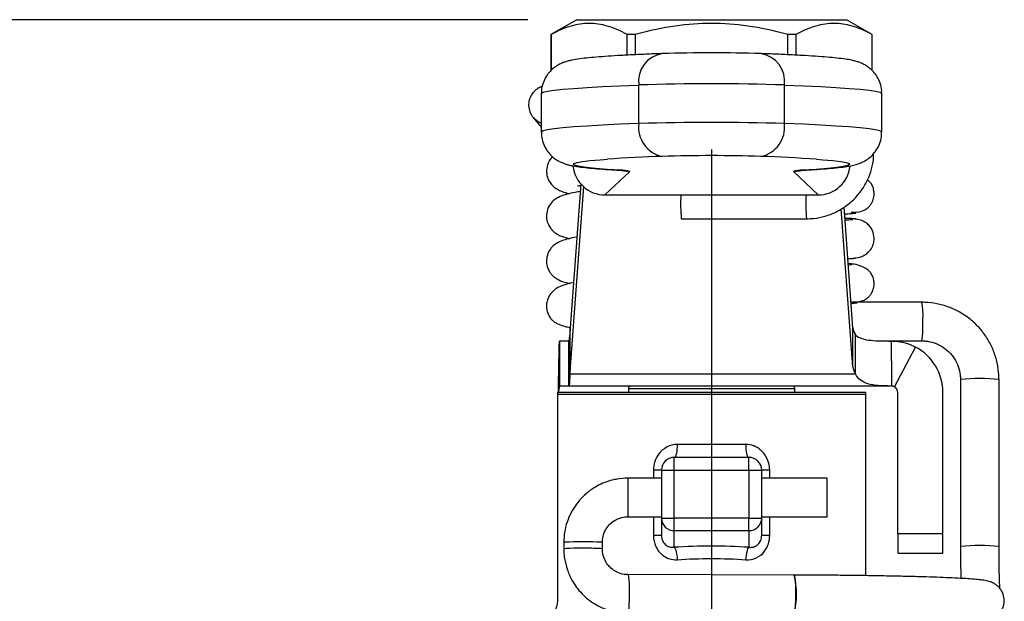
# Model space of a CAD drawing. Header units: inches. Extents: x 0.7 to 32.2, y 0.7 to 24.8.
# Tile 4 of 18: x 6.4 to 9.4, y 9 to 10.8. Entities that reach past the tile are written whole.
import ezdxf

# ---------------------------------------------------------------- set-up
doc = ezdxf.new("R2010")
doc.units = ezdxf.units.IN
doc.header["$LTSCALE"] = 3
doc.header["$MEASUREMENT"] = 0
doc.linetypes.add('SLD-Center', pattern=[0.75, 0.6, -0.05, 0.05, -0.05])
doc.linetypes.add('SLD-Solid', pattern=[0])
doc.layers.add('CENTER', color=40, linetype='SLD-Center')
doc.layers.add('DIMENSIONS', color=140, linetype='SLD-Solid', lineweight=25)
doc.styles.add('SLDTEXTSTYLE0', font='TXT', dxfattribs={"width": 0.7})
doc.dimstyles.new('SLDDIMSTYLE1', dxfattribs={"dimtxt": 0.254883, "dimasz": 0.39, "dimexe": 0, "dimexo": 0.0625, "dimgap": 0.063721, "dimtad": 0, "dimtih": 1, "dimtoh": 1, "dimrnd": 1e-09, "dimzin": 12, "dimdsep": 46, "dimtxsty": 'SLDTEXTSTYLE0', "dimsah": 1, "dimcen": 0.09, "dimadec": 0, "dimazin": 3, "dimtfac": 1, "dimtofl": 0, "dimtmove": 0, "dimatfit": 3, "dimfxl": 0, "dimfrac": 2, "dimtolj": 1, "dimtzin": 12, "dimarcsym": 0})

# ---------------------------------------------------------------- blocks, each defined once
blk = doc.blocks.new('_D_3')
at = {"layer": 'DIMENSIONS'}
for p, q in [((7.9449, 10.7558), (4.6432, 10.7558)), ((5.0182, 10.7558), (5.0182, 8.7968)), ((4.5335, 8.3346), (4.4479, 8.3346)), ((4.4479, 8.3346), (4.4479, 7.9295)), ((5.5029, 8.3346), (5.5885, 8.3346)), ((5.5885, 8.3346), (5.5885, 7.9295)), ((4.4479, 7.9295), (4.5335, 7.9295)), ((5.5885, 7.9295), (5.5029, 7.9295)), ((5.0182, 6.1495), (5.0182, 7.8724)), ((6.4143, 6.1495), (4.6432, 6.1495)), ((7.4291, 6.1495), (6.5943, 6.1495))]:
    blk.add_line(p, q, dxfattribs=at)
for points in [[(5.0182, 10.7558), (4.9582, 10.3658), (5.0782, 10.3658)], [(5.0182, 6.1495), (5.0782, 6.5395), (4.9582, 6.5395)]]:
    blk.add_solid(points, dxfattribs=at)
at = {"layer": 'DIMENSIONS', "char_height": 0.25, "attachment_point": 1, "style": 'SLDTEXTSTYLE0'}
for s, insert in [('4.61', (4.6395, 8.7139)), ('117.0', (4.5335, 8.2518))]:
    blk.add_mtext(s, dxfattribs=dict(at, insert=insert))

msp = doc.modelspace()

# ---------------------------------------------------------------- linework, layer by layer
for p, q in [((8.0949, 10.7558), (8.0162, 10.7104)), ((8.0949, 10.7558), (8.9217, 10.7558)), ((9.0004, 10.7104), (8.9217, 10.7558)), ((8.0162, 10.7104), (8.0162, 10.6)), ((8.0164, 10.7104), (8.0162, 10.7104)), ((8.0164, 10.7104), (8.0164, 10.6001)), ((8.2745, 10.7104), (8.2501, 10.7104)), ((8.2501, 10.6472), (8.2501, 10.7104)), ((8.2745, 10.7104), (8.2745, 10.6485)), ((8.7665, 10.7104), (8.742, 10.7104)), ((8.742, 10.6485), (8.742, 10.7104)), ((8.7665, 10.7104), (8.7665, 10.6472)), ((9.0004, 10.7104), (9.0002, 10.7104)), ((9.0002, 10.6), (9.0002, 10.7104)), ((9.0004, 10.5998), (9.0004, 10.7104)), ((7.9866, 10.5294), (7.9866, 10.4113)), ((8.285, 10.4378), (8.285, 10.5558)), ((8.7315, 10.4378), (8.7315, 10.5558)), ((9.0299, 10.4113), (9.0299, 10.5294)), ((7.9618, 10.456), (7.9866, 10.427)), ((7.963, 10.4547), (7.9618, 10.456)), ((8.1816, 10.2192), (8.2575, 10.291)), ((8.7589, 10.291), (8.8347, 10.2192)), ((8.7926, 10.2949), (8.7869, 10.2948)), ((8.1076, 10.2526), (8.0752, 9.8124)), ((8.1158, 10.2444), (8.0752, 9.693)), ((8.1816, 10.2192), (8.8347, 10.2192)), ((8.9414, 9.693), (8.9057, 10.1767)), ((8.9414, 9.8124), (8.9142, 10.1817)), ((8.4154, 10.1458), (8.7991, 10.1461)), ((9.153, 9.8902), (8.9538, 9.8905)), ((8.0752, 9.8124), (8.074, 9.7901)), ((8.0752, 9.693), (8.0752, 9.8124)), ((8.9414, 9.693), (8.9414, 9.8124)), ((8.074, 9.7901), (8.074, 9.6707)), ((8.9495, 9.6707), (8.9495, 9.7901)), ((8.0426, 9.7716), (8.0426, 9.6338)), ((8.0711, 9.7716), (8.0426, 9.7716)), ((8.0711, 9.6338), (8.0711, 9.7716)), ((9.0349, 9.7723), (9.1528, 9.7721)), ((9.0595, 9.711), (9.0595, 9.7716)), ((9.0687, 9.6315), (9.1334, 9.7531)), ((8.0752, 9.693), (8.074, 9.6707)), ((9.0595, 9.711), (9.0595, 9.6338)), ((8.074, 9.6707), (8.9495, 9.6707)), ((8.0711, 9.6338), (8.0426, 9.6338)), ((9.0595, 9.6338), (8.0711, 9.6338)), ((8.2534, 9.6259), (8.2534, 9.6141)), ((8.2534, 9.6259), (8.5083, 9.6259)), ((8.5083, 9.6259), (8.7632, 9.6259)), ((8.7632, 9.6141), (8.7632, 9.6259)), ((9.0595, 9.6338), (9.0595, 9.6338)), ((9.2708, 9.6538), (9.2708, 9.1422)), ((9.389, 9.1422), (9.389, 9.6538)), ((8.0358, 9.6083), (8.0358, 8.9743)), ((8.0358, 9.6083), (8.9807, 9.6083)), ((8.5083, 9.6141), (8.0361, 9.6141)), ((8.9804, 9.6141), (8.5083, 9.6141)), ((8.9807, 9.0528), (8.9807, 9.6083)), ((9.0791, 9.1811), (9.0791, 9.6141)), ((9.2169, 9.1811), (9.2169, 9.6141)), ((8.0358, 9.496), (8.0358, 9.1811)), ((8.6137, 9.4547), (8.4029, 9.4547)), ((8.3941, 9.3759), (8.3941, 9.4153)), ((8.6225, 9.4153), (8.3941, 9.4153)), ((8.6225, 9.3759), (8.6225, 9.4153)), ((8.3302, 9.3759), (8.3302, 9.3515)), ((8.3547, 9.3759), (8.3941, 9.3759)), ((8.3547, 9.3759), (8.3547, 9.229)), ((8.3941, 9.229), (8.3941, 9.3759)), ((8.3941, 9.3759), (8.6225, 9.3759)), ((8.6225, 9.3759), (8.6618, 9.3759)), ((8.6225, 9.3759), (8.6225, 9.229)), ((8.6618, 9.229), (8.6618, 9.3759)), ((8.6864, 9.3515), (8.6864, 9.3759)), ((8.3547, 9.3515), (8.2524, 9.3515)), ((8.2524, 9.2334), (8.2524, 9.3514)), ((8.8626, 9.3515), (8.6618, 9.3515)), ((8.8626, 9.2334), (8.8626, 9.3514)), ((8.2524, 9.2334), (8.3547, 9.2334)), ((8.3302, 9.2334), (8.3302, 9.1767)), ((8.6618, 9.2334), (8.8626, 9.2334)), ((8.6864, 9.1767), (8.6864, 9.2334)), ((8.3547, 9.229), (8.3941, 9.229)), ((8.3547, 9.229), (8.3547, 9.1767)), ((8.3941, 9.1909), (8.3941, 9.229)), ((8.6225, 9.229), (8.3941, 9.229)), ((8.6225, 9.1909), (8.6225, 9.229)), ((8.6225, 9.229), (8.6618, 9.229)), ((8.6618, 9.1767), (8.6618, 9.229)), ((8.3941, 9.1909), (8.6225, 9.1909)), ((8.3941, 9.1398), (8.3941, 9.1909)), ((8.6225, 9.1909), (8.6225, 9.1398)), ((9.2169, 9.1811), (9.0791, 9.1811)), ((9.0791, 9.1811), (9.0791, 9.122)), ((9.2169, 9.122), (9.2169, 9.1811)), ((8.0555, 9.1547), (8.0555, 9.135)), ((8.1736, 9.135), (8.1736, 9.1547)), ((9.0791, 9.122), (9.2169, 9.122)), ((8.7619, 9.0546), (8.252, 9.056))]:
    msp.add_line(p, q)
at = {"flags": 128}
for points in [[(7.9866, 10.5294), (7.9869, 10.5303), (7.9927, 10.5334), (8.0057, 10.5365), (8.0257, 10.5396), (8.0528, 10.5426), (8.0866, 10.5455), (8.1271, 10.5483), (8.1738, 10.5509), (8.2266, 10.5535), (8.285, 10.5558)], [(8.7315, 10.5558), (8.79, 10.5535), (8.8427, 10.5509), (8.8895, 10.5483), (8.9299, 10.5455), (8.9638, 10.5426), (8.9908, 10.5396), (9.0109, 10.5365), (9.0238, 10.5334), (9.0296, 10.5303), (9.0299, 10.5294)], [(7.9866, 10.4389), (7.9772, 10.4432), (7.963, 10.4547)], [(8.285, 10.4378), (8.2266, 10.4354), (8.1738, 10.4329), (8.1271, 10.4302), (8.0866, 10.4274), (8.0528, 10.4245), (8.0257, 10.4215), (8.0057, 10.4185), (7.9927, 10.4154), (7.9869, 10.4123), (7.9866, 10.4113)], [(9.0299, 10.4113), (9.0296, 10.4123), (9.0238, 10.4154), (9.0109, 10.4185), (8.9908, 10.4215), (8.9638, 10.4245), (8.9299, 10.4274), (8.8895, 10.4302), (8.8427, 10.4329), (8.79, 10.4354), (8.7315, 10.4378)], [(8.2296, 10.2948), (8.188, 10.2974), (8.1531, 10.3002), (8.1252, 10.3031), (8.1045, 10.3061), (8.0912, 10.3091), (8.0853, 10.3121), (8.087, 10.3152), (8.0961, 10.3182), (8.1126, 10.3212), (8.1364, 10.3241), (8.1674, 10.3269), (8.1894, 10.3286)], [(8.8294, 10.3285), (8.8492, 10.3269), (8.8801, 10.3241), (8.9039, 10.3212), (8.9205, 10.3182), (8.9296, 10.3152), (8.9312, 10.3121), (8.9253, 10.3091), (8.912, 10.3061), (8.8913, 10.3031), (8.8634, 10.3002), (8.8285, 10.2974), (8.7869, 10.2948)], [(8.2232, 10.2972), (8.2383, 10.2929), (8.2575, 10.291)], [(8.7589, 10.291), (8.7781, 10.2929), (8.7786, 10.293)]]:
    msp.add_lwpolyline(points, dxfattribs=at)
for centre, radius, start, end in [((8.3693, 10.5676), 0.0851, 98.295, 187.9668), ((8.5083, 5.8789), 4.7754, 88.185, 91.8148), ((8.6472, 10.5676), 0.0851, 352.0347, 81.7074), ((8.5083, 3.5048), 7.0546, 88.18637, 91.81347), ((8.5083, 3.3867), 7.0546, 88.18638, 91.81346), ((8.3761, 10.4268), 0.0917, 173.114, 258.0235), ((8.6405, 10.4268), 0.0917, 281.9737, 6.8848), ((8.5288, 5.2801), 5.0599, 91.9457, 93.8468), ((8.5083, 5.5641), 4.7754, 88.185, 91.8148), ((8.4895, 5.3218), 5.0182, 86.1168, 88.0588), ((8.2349, 10.2288), 0.0662, 69.9728, 94.5807), ((8.7816, 10.2288), 0.0662, 85.4265, 110.0151), ((9.0193, 10.1952), 0.6059, 177.7314, 184.6695), ((9.4014, 10.1954), 0.6042, 177.7425, 184.6717), ((8.9081, 9.8504), 0.2481, 355.9597, 9.2314), ((8.987, 9.8165), 0.0459, 185.1215, 215.153), ((8.8186, 9.8177), 0.3373, 352.2248, 2.5835), ((9.0595, 9.6141), 0.1575, 0, 61.9898), ((8.987, 9.6971), 0.0459, 185.1215, 215.153), ((9.3299, 9.0073), 0.6492, 84.7808, 95.2192), ((8.2612, 9.6259), 0.00787, 90, 180), ((8.7553, 9.6259), 0.00787, 0, 90), ((9.0595, 9.6141), 0.0197, 0, 61.9898), ((8.0949, 9.6083), 0.0591, 174.3079, 180), ((8.9217, 9.6083), 0.0591, 0, 5.6921), ((8.3941, 9.3759), 0.0394, 90, 180), ((8.6225, 9.3759), 0.0394, 0, 90), ((8.3934, 9.2296), 0.0387, 181.0102, 270.9758), ((8.6231, 9.2296), 0.0387, 269.0242, 358.9898), ((9.3299, 8.4955), 0.6495, 84.7824, 95.2167), ((8.5066, 8.9956), 0.2619, 346.9745, 13.0255)]:
    msp.add_arc(centre, radius, start, end)
for centre, major_axis, ratio, start_param, end_param in [((8.1816, 10.3175), (0.0985, -0.0001), 0.998713, 3.244838, 4.712914), ((8.8347, 10.3175), (0.0985, -0.0001), 0.998713, 4.712914, 6.181484), ((8.1146, 9.1547), (0.0591, 0), 0.029946, 6.278456, 9.424295), ((8.1146, 9.1547), (0.0591, 0), 0.029946, 6.196567, 6.278456), ((8.5083, 9.0061), (0.5118, 0), 0.267949, 1.345827, 1.795766), ((8.1146, 9.135), (0.0591, 0), 0.029946, 6.196567, 9.424971), ((8.2519, 8.9969), (0.0002, 0.0591), 0.086468, 3.141691, 6.313243), ((8.7617, 8.9956), (0.0002, 0.0591), 0.086468, 3.171651, 6.313243)]:
    msp.add_ellipse(centre, major_axis=major_axis, ratio=ratio, start_param=start_param, end_param=end_param)
for points, knots in [([(8.2501, 10.7104), (8.228, 10.7225), (8.208, 10.7309), (8.1697, 10.7419), (8.1515, 10.7445), (8.115, 10.7445), (8.0968, 10.7419), (8.0585, 10.7309), (8.0385, 10.7225), (8.0164, 10.7104)], [0, 0, 0, 0, 0.25, 0.25, 0.5, 0.5, 0.75, 0.75, 1, 1, 1, 1]), ([(8.742, 10.7104), (8.6978, 10.7225), (8.6577, 10.7309), (8.5812, 10.7419), (8.5448, 10.7445), (8.4718, 10.7445), (8.4354, 10.7419), (8.3588, 10.7309), (8.3188, 10.7225), (8.2745, 10.7104)], [0, 0, 0, 0, 0.25, 0.25, 0.5, 0.5, 0.75, 0.75, 1, 1, 1, 1]), ([(9.0002, 10.7104), (8.9781, 10.7225), (8.9581, 10.7309), (8.9198, 10.7419), (8.9016, 10.7445), (8.8651, 10.7445), (8.8469, 10.7419), (8.8086, 10.7309), (8.7886, 10.7225), (8.7665, 10.7104)], [0, 0, 0, 0, 0.25, 0.25, 0.5, 0.5, 0.75, 0.75, 1, 1, 1, 1]), ([(8.3534, 10.6519), (8.344, 10.6515), (8.3169, 10.6505), (8.2752, 10.6486), (8.2302, 10.6463), (8.19, 10.6438), (8.1547, 10.6412), (8.1241, 10.6383), (8.0972, 10.635), (8.0783, 10.6318), (8.0626, 10.6276), (8.0514, 10.6237), (8.0399, 10.6183), (8.0269, 10.6102), (8.0131, 10.5981), (8.0005, 10.5817), (7.9913, 10.5616), (7.9865, 10.5434), (7.9872, 10.5325), (7.9874, 10.5293)], [0, 0, 0, 0, 0.049371, 0.143849, 0.238586, 0.333814, 0.42987, 0.527473, 0.628438, 0.739245, 0.786257, 0.819404, 0.848135, 0.875085, 0.901958, 0.929758, 0.958532, 0.987847, 1, 1, 1, 1]), ([(9.0293, 10.5293), (9.0294, 10.5324), (9.03, 10.5433), (9.0254, 10.5612), (9.0165, 10.5807), (9.005, 10.5962), (8.9925, 10.6079), (8.9804, 10.6162), (8.9693, 10.6219), (8.9589, 10.626), (8.9482, 10.6292), (8.935, 10.6323), (8.9173, 10.6353), (8.8932, 10.6382), (8.8626, 10.6411), (8.8269, 10.6438), (8.7856, 10.6463), (8.7398, 10.6487), (8.6984, 10.6505), (8.6718, 10.6515), (8.6632, 10.6519)], [0, 0, 0, 0, 0.01162, 0.041557, 0.068992, 0.094715, 0.119315, 0.143688, 0.169396, 0.198765, 0.235694, 0.286963, 0.369984, 0.47044, 0.565552, 0.666177, 0.763524, 0.859378, 0.954458, 1, 1, 1, 1]), ([(7.9897, 10.5513), (7.989, 10.5511), (7.986, 10.5503), (7.978, 10.5467), (7.9678, 10.5398), (7.9577, 10.5288), (7.95, 10.5142), (7.9466, 10.4963), (7.9489, 10.4785), (7.9549, 10.4648), (7.96, 10.4583), (7.9618, 10.456)], [0, 0, 0, 0, 0.028474, 0.116221, 0.225354, 0.347022, 0.485834, 0.633476, 0.793314, 0.926275, 1, 1, 1, 1]), ([(7.9874, 10.4113), (7.9873, 10.406), (7.9872, 10.3929), (7.9933, 10.3736), (8.0031, 10.3552), (8.015, 10.3408), (8.0275, 10.3302), (8.0394, 10.3227), (8.0502, 10.3175), (8.0606, 10.3138), (8.0716, 10.3106), (8.0866, 10.3075), (8.1065, 10.3045), (8.1335, 10.3015), (8.1655, 10.2987), (8.1961, 10.2965), (8.2171, 10.2953), (8.2239, 10.2949)], [0, 0, 0, 0, 0.027074, 0.066226, 0.10231, 0.136334, 0.169102, 0.202127, 0.237614, 0.279283, 0.333101, 0.410367, 0.545551, 0.677459, 0.803476, 0.936594, 1, 1, 1, 1]), ([(8.7926, 10.2949), (8.7997, 10.2953), (8.8206, 10.2965), (8.8514, 10.2987), (8.8835, 10.3015), (8.9114, 10.3046), (8.9323, 10.3079), (8.9487, 10.3115), (8.962, 10.3158), (8.9742, 10.3211), (8.9869, 10.3286), (9.0006, 10.3398), (9.0137, 10.3554), (9.0238, 10.3748), (9.0295, 10.3941), (9.0293, 10.4066), (9.0293, 10.4113)], [0, 0, 0, 0, 0.066393, 0.195269, 0.325492, 0.459198, 0.601951, 0.692986, 0.749894, 0.788934, 0.825346, 0.861366, 0.898362, 0.936773, 0.976024, 1, 1, 1, 1]), ([(8.0215, 10.3359), (8.0197, 10.3344), (8.0148, 10.3303), (8.0064, 10.3167), (8.001, 10.2946), (8.0043, 10.2729), (8.0146, 10.2529), (8.032, 10.2375), (8.0461, 10.231), (8.0583, 10.2266), (8.0688, 10.2242), (8.0736, 10.223)], [0, 0, 0, 0, 0.055779, 0.154536, 0.257415, 0.357262, 0.448834, 0.602924, 0.731066, 0.875936, 1, 1, 1, 1]), ([(8.7991, 10.1461), (8.8064, 10.1464), (8.8255, 10.147), (8.8559, 10.1531), (8.889, 10.1657), (8.9196, 10.1838), (8.9466, 10.2068), (8.9693, 10.234), (8.9872, 10.2648), (8.9991, 10.2981), (9.0051, 10.3256), (9.0049, 10.3416), (9.0049, 10.3459)], [0, 0, 0, 0, 0.068894, 0.180132, 0.291456, 0.402785, 0.514119, 0.625455, 0.736792, 0.848128, 0.959462, 1, 1, 1, 1]), ([(8.2239, 10.2949), (8.2264, 10.2947), (8.2322, 10.2944), (8.2375, 10.2939), (8.2378, 10.2938), (8.2379, 10.2938)], [0, 0, 0, 0, 0.328345, 0.763836, 1, 1, 1, 1]), ([(8.7785, 10.2938), (8.7785, 10.2938), (8.778, 10.2937), (8.7815, 10.2941), (8.7868, 10.2945), (8.7914, 10.2948), (8.7926, 10.2949)], [0, 0, 0, 0, 0.085806, 0.421261, 0.854484, 1, 1, 1, 1]), ([(8.9357, 10.1662), (8.9458, 10.1662), (8.9628, 10.1663), (8.9807, 10.1736), (8.9912, 10.1835), (8.9957, 10.1893), (8.9986, 10.1938), (9.0026, 10.2015), (9.0056, 10.211), (9.0065, 10.2212), (9.0062, 10.2282), (9.0052, 10.236), (9.0021, 10.2457), (8.9964, 10.2569), (8.9892, 10.2613), (8.9853, 10.2637)], [0, 0, 0, 0, 0.261768, 0.44209, 0.503495, 0.528561, 0.55121, 0.573062, 0.639421, 0.682792, 0.705148, 0.731303, 0.799439, 0.892006, 1, 1, 1, 1]), ([(8.1059, 10.2296), (8.1006, 10.2287), (8.0826, 10.2259), (8.0601, 10.2202), (8.0435, 10.2146), (8.0263, 10.2042), (8.0125, 10.1904), (8.0032, 10.1708), (8.0015, 10.1474), (8.007, 10.1292), (8.0144, 10.1172), (8.0219, 10.1088), (8.0312, 10.1009), (8.0449, 10.0936), (8.0596, 10.0884), (8.0722, 10.0858), (8.0739, 10.0854)], [0, 0, 0, 0, 0.063368, 0.214886, 0.334287, 0.39237, 0.456017, 0.524811, 0.58455, 0.633149, 0.670821, 0.698182, 0.729587, 0.829265, 0.976228, 1, 1, 1, 1]), ([(8.0976, 10.2468), (8.098, 10.2468), (8.0988, 10.2467), (8.1045, 10.2478), (8.1073, 10.2484)], [0, 0, 0, 0, 0.504375, 1, 1, 1, 1]), ([(8.9157, 10.1608), (8.9227, 10.1612), (8.9396, 10.1622), (8.9515, 10.1634), (8.9508, 10.1642), (8.9505, 10.1645)], [0, 0, 0, 0, 0.306992, 0.74177, 1, 1, 1, 1]), ([(8.9537, 10.1436), (8.9537, 10.144), (8.9539, 10.1452), (8.9393, 10.1465), (8.9217, 10.1475), (8.9167, 10.1478)], [0, 0, 0, 0, 0.345561, 0.81281, 1, 1, 1, 1]), ([(8.9413, 10.1435), (8.9385, 10.1431), (8.9341, 10.1424), (8.9215, 10.1416), (8.9171, 10.1413)], [0, 0, 0, 0, 0.649069, 1, 1, 1, 1]), ([(8.9399, 10.0249), (8.9515, 10.0264), (8.9718, 10.0291), (8.9915, 10.0449), (9.0006, 10.0588), (9.0044, 10.0696), (9.0066, 10.0798), (9.0066, 10.095), (9.0011, 10.1121), (8.9912, 10.126), (8.9796, 10.1357), (8.9645, 10.1432), (8.9529, 10.1443), (8.9469, 10.1449)], [0, 0, 0, 0, 0.210654, 0.372179, 0.479532, 0.513619, 0.541442, 0.615968, 0.717382, 0.778101, 0.845558, 0.919735, 1, 1, 1, 1]), ([(8.0957, 10.0901), (8.0953, 10.0901), (8.0827, 10.0881), (8.0653, 10.0838), (8.0463, 10.0778), (8.0293, 10.0694), (8.0133, 10.0536), (8.0044, 10.0361), (8.0013, 10.0151), (8.0049, 9.9969), (8.0111, 9.9844), (8.0174, 9.976), (8.024, 9.9691), (8.0308, 9.9639), (8.0435, 9.9568), (8.0568, 9.9517), (8.0709, 9.9488), (8.0748, 9.948)], [0, 0, 0, 0, 0.00439, 0.154021, 0.270258, 0.369736, 0.427633, 0.492053, 0.550267, 0.598305, 0.636007, 0.663476, 0.685056, 0.735029, 0.809599, 0.947178, 1, 1, 1, 1]), ([(8.9258, 10.0237), (8.9272, 10.0238), (8.9407, 10.0245), (8.945, 10.0251), (8.9489, 10.0257)], [0, 0, 0, 0, 0.101573, 1, 1, 1, 1]), ([(8.9355, 9.8913), (8.942, 9.8912), (8.9551, 9.8911), (8.9709, 9.8945), (8.9831, 9.9006), (8.991, 9.9079), (8.9956, 9.9138), (8.9985, 9.9182), (9.0026, 9.9261), (9.0056, 9.9355), (9.0064, 9.9457), (9.0061, 9.9528), (9.0051, 9.9607), (9.002, 9.9705), (8.9955, 9.9815), (8.9845, 9.9919), (8.9678, 10.0009), (8.9485, 10.007), (8.9331, 10.0083), (8.9269, 10.0089)], [0, 0, 0, 0, 0.109403, 0.22321, 0.307746, 0.352634, 0.370046, 0.385111, 0.399233, 0.442192, 0.470255, 0.484776, 0.502141, 0.548847, 0.613881, 0.69768, 0.799638, 0.918423, 1, 1, 1, 1]), ([(8.9379, 10.006), (8.9379, 10.0057), (8.938, 10.0052), (8.9309, 10.0045), (8.9272, 10.0042)], [0, 0, 0, 0, 0.486405, 1, 1, 1, 1]), ([(8.0854, 9.9504), (8.0845, 9.9503), (8.0722, 9.9483), (8.0571, 9.9436), (8.0403, 9.9378), (8.0192, 9.9239), (8.0059, 9.9037), (8.0019, 9.883), (8.0029, 9.865), (8.0084, 9.8511), (8.0142, 9.8424), (8.0169, 9.8389), (8.0182, 9.8374), (8.02, 9.8355), (8.0235, 9.8323), (8.0298, 9.8278), (8.0414, 9.8223), (8.0564, 9.8171), (8.0699, 9.8139), (8.0752, 9.8126)], [0, 0, 0, 0, 0.011244, 0.153253, 0.263631, 0.346261, 0.439363, 0.483468, 0.521853, 0.578463, 0.598635, 0.608801, 0.615414, 0.625528, 0.656552, 0.720421, 0.809811, 0.924329, 1, 1, 1, 1]), ([(8.9359, 9.8867), (8.9398, 9.887), (8.9487, 9.8877), (8.9547, 9.8886), (8.9543, 9.8892), (8.9542, 9.8894)], [0, 0, 0, 0, 0.325878, 0.753942, 1, 1, 1, 1]), ([(9.389, 9.6538), (9.3887, 9.6614), (9.3881, 9.6816), (9.3821, 9.714), (9.3697, 9.7498), (9.3516, 9.7832), (9.3285, 9.8132), (9.3009, 9.8392), (9.2695, 9.8604), (9.2351, 9.8764), (9.1992, 9.8865), (9.1715, 9.8899), (9.1563, 9.8902), (9.153, 9.8902)], [0, 0, 0, 0, 0.061589, 0.163406, 0.265295, 0.367192, 0.469093, 0.570997, 0.6729, 0.774801, 0.876698, 0.973269, 1, 1, 1, 1]), ([(8.0711, 9.7716), (8.0716, 9.7716), (8.0721, 9.7732), (8.073, 9.7794), (8.0735, 9.784), (8.074, 9.7901)], [0, 0, 0, 0, 0.0918336, 0.0918336, 0.1836671, 0.1836671, 0.1836671, 0.1836671]), ([(8.9495, 9.7901), (8.9546, 9.7849), (8.9613, 9.7814), (8.9774, 9.7762), (8.9864, 9.7747), (9.0059, 9.7727), (9.0162, 9.7722), (9.0374, 9.7717), (9.0483, 9.7716), (9.0595, 9.7716)], [0, 0, 0, 0, 0.25, 0.25, 0.5, 0.5, 0.75, 0.75, 1, 1, 1, 1]), ([(8.0391, 9.6141), (8.0393, 9.6243), (8.0394, 9.6346), (8.0398, 9.6647), (8.0401, 9.6839), (8.0407, 9.7181), (8.041, 9.7328), (8.0415, 9.7532), (8.0417, 9.76), (8.0422, 9.7692), (8.0424, 9.7716), (8.0426, 9.7716)], [0, 0, 0, 0, 0.0780023, 0.0780023, 0.2342995, 0.2342995, 0.3905886, 0.3905886, 0.510228, 0.510228, 0.6298669, 0.6298669, 0.6298669, 0.6298669]), ([(9.0595, 9.7716), (9.062, 9.7716), (9.0671, 9.7715), (9.0747, 9.7709), (9.0823, 9.77), (9.0898, 9.7687), (9.0973, 9.767), (9.1048, 9.765), (9.1121, 9.7626), (9.1194, 9.7598), (9.1265, 9.7567), (9.1311, 9.7543), (9.1334, 9.7531)], [0, 0, 0, 0, 0.09923, 0.198585, 0.298084, 0.397741, 0.497576, 0.597605, 0.697846, 0.798314, 0.899026, 1, 1, 1, 1]), ([(9.1528, 9.7721), (9.1566, 9.772), (9.1693, 9.7716), (9.1906, 9.7669), (9.2149, 9.7555), (9.2361, 9.7389), (9.2531, 9.718), (9.2649, 9.6939), (9.2702, 9.6719), (9.2707, 9.6584), (9.2708, 9.6538)], [0, 0, 0, 0, 0.061634, 0.205553, 0.34968, 0.493756, 0.63779, 0.781801, 0.925808, 1, 1, 1, 1]), ([(8.074, 9.6707), (8.0735, 9.6587), (8.073, 9.6494), (8.0721, 9.637), (8.0716, 9.6338), (8.0711, 9.6338)], [0, 0, 0, 0, 0.1835574, 0.1835574, 0.3671149, 0.3671149, 0.3671149, 0.3671149]), ([(9.0595, 9.6338), (9.0447, 9.6339), (9.0313, 9.6341), (9.007, 9.6359), (8.9965, 9.6375), (8.9783, 9.6429), (8.9707, 9.6467), (8.9582, 9.6568), (8.9532, 9.6631), (8.9495, 9.6707)], [0, 0, 0, 0, 0.25, 0.25, 0.5, 0.5, 0.75, 0.75, 1, 1, 1, 1]), ([(8.0426, 9.6338), (8.0423, 9.6338), (8.042, 9.6333), (8.0414, 9.6313), (8.0412, 9.6299), (8.0406, 9.6262), (8.0403, 9.6241), (8.0397, 9.6193), (8.0394, 9.6167), (8.0391, 9.6141)], [0, 0, 0, 0, 0.01979334, 0.01979334, 0.03957646, 0.03957646, 0.05935957, 0.05935957, 0.07929409, 0.07929409, 0.07929409, 0.07929409]), ([(9.0687, 9.6315), (9.0682, 9.6317), (9.0672, 9.6322), (9.0657, 9.6328), (9.0641, 9.6333), (9.0626, 9.6336), (9.061, 9.6338), (9.06, 9.6338), (9.0595, 9.6338)], [0, 0, 0, 0, 0.14612, 0.295814, 0.452974, 0.620973, 0.802582, 1, 1, 1, 1]), ([(8.4029, 9.4547), (8.3813, 9.4547), (8.3444, 9.4358), (8.3302, 9.3939), (8.3302, 9.3759)], [0, 0, 0, 0, 0.1827651, 0.319839, 0.319839, 0.319839, 0.319839]), ([(8.4029, 9.4547), (8.4029, 9.4444), (8.4019, 9.4341), (8.3987, 9.4195), (8.3964, 9.4153), (8.3941, 9.4153)], [0, 0, 0, 0, 0.5, 0.5, 1, 1, 1, 1]), ([(8.6225, 9.4153), (8.6202, 9.4153), (8.6179, 9.4195), (8.6146, 9.4341), (8.6137, 9.4444), (8.6137, 9.4547)], [0, 0, 0, 0, 0.5, 0.5, 1, 1, 1, 1]), ([(8.6864, 9.3759), (8.6864, 9.3879), (8.6811, 9.4119), (8.6566, 9.4445), (8.6299, 9.4547), (8.6137, 9.4547)], [0, 0, 0, 0, 0.0913555, 0.1827109, 0.3197441, 0.3197441, 0.3197441, 0.3197441]), ([(8.3547, 9.3759), (8.3547, 9.3759), (8.3524, 9.3759), (8.3437, 9.3759), (8.3374, 9.3759), (8.3302, 9.3759)], [0, 0, 0, 0, 0.5, 0.5, 1, 1, 1, 1]), ([(8.6864, 9.3759), (8.6792, 9.3759), (8.6729, 9.3759), (8.6642, 9.3759), (8.6618, 9.3759), (8.6618, 9.3759)], [0, 0, 0, 0, 0.5, 0.5, 1, 1, 1, 1]), ([(8.2524, 9.3515), (8.2408, 9.3509), (8.2245, 9.3502), (8.2008, 9.3449), (8.1807, 9.3385), (8.1577, 9.3279), (8.1349, 9.3135), (8.1133, 9.2949), (8.0937, 9.2725), (8.0772, 9.2464), (8.0648, 9.2171), (8.0569, 9.1862), (8.0561, 9.165), (8.0558, 9.1548)], [0, 0, 0, 0, 0.111821, 0.158327, 0.235565, 0.31649, 0.404005, 0.496205, 0.592384, 0.692028, 0.794835, 0.90067, 1, 1, 1, 1]), ([(8.174, 9.1546), (8.1743, 9.1607), (8.1748, 9.1736), (8.1822, 9.1921), (8.1937, 9.2084), (8.2072, 9.2199), (8.2207, 9.2271), (8.2352, 9.2322), (8.246, 9.2329), (8.2524, 9.2334)], [0, 0, 0, 0, 0.146404, 0.31258, 0.47555, 0.628328, 0.739186, 0.845247, 1, 1, 1, 1]), ([(8.3302, 9.1767), (8.3302, 9.1648), (8.335, 9.1409), (8.3597, 9.1088), (8.3869, 9.1007), (8.4029, 9.1018)], [0, 0, 0, 0, 0.0903838, 0.1807676, 0.3163433, 0.3163433, 0.3163433, 0.3163433]), ([(8.3302, 9.1767), (8.3374, 9.1767), (8.3437, 9.1767), (8.3524, 9.1767), (8.3547, 9.1767), (8.3547, 9.1767)], [0, 0, 0, 0, 0.5, 0.5, 1, 1, 1, 1]), ([(8.3547, 9.1767), (8.3548, 9.1755), (8.3548, 9.1733), (8.3552, 9.17), (8.3558, 9.1668), (8.3566, 9.1637), (8.3581, 9.1594), (8.3611, 9.1538), (8.366, 9.1481), (8.3721, 9.1436), (8.3788, 9.1408), (8.3863, 9.1393), (8.3914, 9.1397), (8.3941, 9.1398)], [0, 0, 0, 0, 0.053099, 0.104733, 0.155076, 0.204316, 0.252654, 0.370504, 0.49429, 0.61194, 0.742665, 0.860379, 1, 1, 1, 1]), ([(8.6137, 9.1018), (8.635, 9.1004), (8.6729, 9.1167), (8.6864, 9.1589), (8.6864, 9.1767)], [0, 0, 0, 0, 0.1808212, 0.3164371, 0.3164371, 0.3164371, 0.3164371]), ([(8.6225, 9.1398), (8.6238, 9.1397), (8.6265, 9.1395), (8.6303, 9.1396), (8.634, 9.1401), (8.6374, 9.1409), (8.6405, 9.142), (8.6433, 9.1433), (8.6458, 9.1448), (8.6481, 9.1464), (8.6496, 9.1476), (8.6521, 9.1499), (8.6555, 9.1539), (8.6592, 9.1609), (8.6614, 9.1687), (8.6617, 9.174), (8.6618, 9.1767)], [0, 0, 0, 0, 0.069458, 0.135447, 0.198003, 0.257166, 0.312988, 0.365525, 0.414849, 0.461046, 0.504219, 0.506506, 0.629792, 0.751072, 0.873463, 1, 1, 1, 1]), ([(8.6618, 9.1767), (8.6618, 9.1767), (8.6642, 9.1767), (8.6729, 9.1767), (8.6792, 9.1767), (8.6864, 9.1767)], [0, 0, 0, 0, 0.5, 0.5, 1, 1, 1, 1]), ([(9.2708, 9.1422), (9.2708, 9.1365), (9.2709, 9.1196), (9.2711, 9.0923), (9.2716, 9.065), (9.272, 9.0502), (9.2722, 9.0445)], [0, 0, 0, 0, 0.166287, 0.483656, 0.801788, 1, 1, 1, 1]), ([(9.3917, 9.0136), (9.3915, 9.0174), (9.3909, 9.0274), (9.3902, 9.0486), (9.3895, 9.0759), (9.3891, 9.1057), (9.389, 9.1283), (9.389, 9.1404), (9.389, 9.1422)], [0, 0, 0, 0, 0.12623, 0.332738, 0.544215, 0.757981, 0.962018, 1, 1, 1, 1]), ([(8.0559, 9.135), (8.0558, 9.1319), (8.0555, 9.1221), (8.0579, 9.1003), (8.063, 9.0823), (8.0663, 9.0707)], [0, 0, 0, 0, 0.143401, 0.448422, 1, 1, 1, 1]), ([(8.178, 9.1092), (8.1759, 9.1165), (8.1735, 9.1252), (8.1737, 9.1341), (8.1738, 9.1356)], [0, 0, 0, 0, 0.8367247, 1, 1, 1, 1]), ([(8.252, 9.0566), (8.2482, 9.0566), (8.2377, 9.0563), (8.2215, 9.0616), (8.2062, 9.0703), (8.1948, 9.0806), (8.1849, 9.0928), (8.1806, 9.103), (8.178, 9.1092)], [0, 0, 0, 0, 0.118625, 0.324862, 0.517908, 0.661378, 0.794248, 1, 1, 1, 1]), ([(8.0663, 9.0707), (8.0706, 9.06), (8.0767, 9.0448), (8.0893, 9.024), (8.1019, 9.0071), (8.1194, 8.9889), (8.1404, 8.9721), (8.1648, 8.9576), (8.1922, 8.9466), (8.2215, 8.9393), (8.2417, 8.9384), (8.2517, 8.938)], [0, 0, 0, 0, 0.142165, 0.201209, 0.299231, 0.401822, 0.51265, 0.629268, 0.750768, 0.87649, 1, 1, 1, 1]), ([(9.3781, 8.9263), (9.3808, 8.9283), (9.387, 8.9328), (9.3966, 8.9442), (9.4037, 8.9598), (9.4061, 8.9779), (9.4029, 8.9955), (9.3955, 9.01), (9.3863, 9.0205), (9.377, 9.0275), (9.3686, 9.0318), (9.3613, 9.0345), (9.3539, 9.0365), (9.3438, 9.0385), (9.3294, 9.0403), (9.3073, 9.0423), (9.2797, 9.0442), (9.2465, 9.0459), (9.2089, 9.0474), (9.1669, 9.0489), (9.1207, 9.0502), (9.0708, 9.0513), (9.0175, 9.0523), (8.9614, 9.0532), (8.9029, 9.0538), (8.8426, 9.0543), (8.7952, 9.0545), (8.7682, 9.0546), (8.7619, 9.0546)], [0, 0, 0, 0, 0.012563, 0.028755, 0.045925, 0.063671, 0.082147, 0.098023, 0.112422, 0.126091, 0.140205, 0.156337, 0.177472, 0.209237, 0.269705, 0.329087, 0.392225, 0.452715, 0.512256, 0.571375, 0.63027, 0.689035, 0.747719, 0.806351, 0.864949, 0.923524, 0.982084, 1, 1, 1, 1]), ([(8.0359, 8.9743), (8.035, 8.9666), (8.0331, 8.9512), (8.0196, 8.9316), (8, 8.918), (7.9846, 8.9162), (7.9768, 8.9153)], [0, 0, 0, 0, 0.249932, 0.499887, 0.749615, 1, 1, 1, 1])]:
    msp.add_open_spline(points, degree=3, knots=knots)
for points in [[(8.3941, 9.1398), (8.3961, 9.1376), (8.4001, 9.1276), (8.4024, 9.1104), (8.4029, 9.1018)], [(8.6137, 9.1018), (8.6142, 9.1104), (8.6165, 9.1276), (8.6205, 9.1376), (8.6225, 9.1398)], [(8.4029, 9.1018), (8.472, 9.1064), (8.5446, 9.1064), (8.6137, 9.1018)]]:
    msp.add_open_spline(points, degree=3)
at = {"layer": 'CENTER'}
msp.add_line((8.5083, 10.3583), (8.5083, 8.1834), dxfattribs=at)

# ---------------------------------------------------------------- dimensions: what is measured, and where the dimension line sits
at = {"layer": 'DIMENSIONS'}
dim = msp.add_linear_dim(base=(5.0182, 10.7558), p1=(7.5791, 6.1495), p2=(8.0949, 10.7558), angle=90, dimstyle='SLDDIMSTYLE1', dxfattribs=at)
dim.commit()
dim.dimension.update_dxf_attribs({"geometry": '_D_3', "text_midpoint": (5.0182, 8.3346), "dimtype": 160})

doc.saveas('drawing.dxf')
